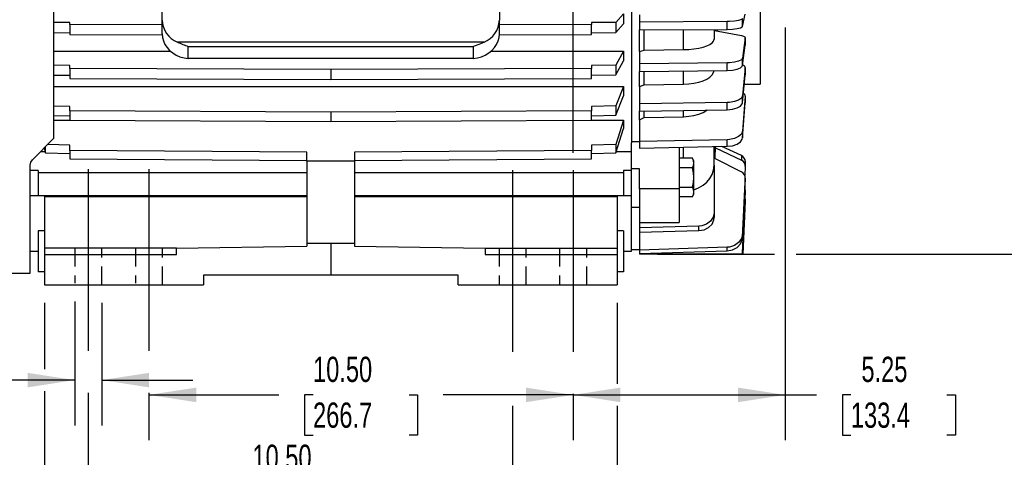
# Model space of a CAD drawing. Header units: inches. Extents: x 0 to 99, y 0 to 76.5.
# Tile 3 of 16: x 12.6 to 36.9, y 16 to 26.9. Entities that reach past the tile are written whole.
import ezdxf

# ---------------------------------------------------------------- set-up
doc = ezdxf.new("R2010")
doc.units = ezdxf.units.IN
doc.header["$LTSCALE"] = 9
doc.header["$MEASUREMENT"] = 0
doc.linetypes.add('CENTERX2', pattern=[0.8, 0.5, -0.1, 0.1, -0.1])
doc.linetypes.add('HIDDEN', pattern=[0.075, 0.05, -0.025])
doc.layers.add('CENTER', color=40, linetype='CENTERX2')
doc.layers.add('HIDDEN', color=102, linetype='HIDDEN')
doc.layers.add('DIMENSIONS', color=140, linetype='Continuous', lineweight=25)
doc.styles.add('SLDTEXTSTYLE0', font='TXT', dxfattribs={"width": 0.7})
doc.dimstyles.new('SLDDIMSTYLE0', dxfattribs={"dimtxt": 0.625, "dimasz": 1.17, "dimexe": 0, "dimexo": 0.0625, "dimgap": 0.15625, "dimtad": 0, "dimtih": 1, "dimtoh": 1, "dimrnd": 1e-09, "dimdsep": 46, "dimtxsty": 'SLDTEXTSTYLE0', "dimsah": 1, "dimcen": 0.09, "dimadec": 0, "dimazin": 2, "dimtfac": 1, "dimtmove": 0, "dimatfit": 0, "dimfxl": 0, "dimfrac": 2, "dimtolj": 1, "dimtzin": 12, "dimarcsym": 0})
doc.dimstyles.new('SLDDIMSTYLE1', dxfattribs={"dimtxt": 0.625, "dimasz": 1.17, "dimexe": 0, "dimexo": 0.0625, "dimgap": 0.15625, "dimtad": 0, "dimtih": 1, "dimtoh": 1, "dimrnd": 1e-09, "dimzin": 4, "dimdsep": 46, "dimtxsty": 'SLDTEXTSTYLE0', "dimsah": 1, "dimcen": 0.09, "dimadec": 0, "dimazin": 1, "dimtfac": 1, "dimtofl": 0, "dimtmove": 0, "dimatfit": 3, "dimfxl": 0, "dimfrac": 2, "dimtolj": 1, "dimtzin": 12, "dimarcsym": 0})
doc.dimstyles.new('SLDDIMSTYLE2', dxfattribs={"dimtxt": 0.625, "dimasz": 1.17, "dimexe": 0, "dimexo": 0.0625, "dimgap": 0.15625, "dimtad": 0, "dimtih": 1, "dimtoh": 1, "dimrnd": 1e-09, "dimzin": 12, "dimdsep": 46, "dimtxsty": 'SLDTEXTSTYLE0', "dimsah": 1, "dimcen": 0.09, "dimadec": 0, "dimazin": 3, "dimtfac": 1, "dimtofl": 0, "dimtmove": 0, "dimatfit": 3, "dimfxl": 0, "dimfrac": 2, "dimtolj": 1, "dimtzin": 12, "dimarcsym": 0})

# ---------------------------------------------------------------- blocks, each defined once
blk = doc.blocks.new('_D')
at = {"layer": 'DIMENSIONS'}
for p, q in [((13.934, 19.884), (13.934, 16.81)), ((14.603, 19.847), (14.603, 16.81)), ((9.648, 17.933), (9.439, 17.933)), ((9.439, 17.933), (9.439, 16.939)), ((11.506, 17.933), (11.716, 17.933)), ((11.716, 17.933), (11.716, 16.939)), ((13.934, 17.935), (12.353, 17.935)), ((14.603, 17.935), (16.853, 17.935)), ((9.439, 16.939), (9.648, 16.939)), ((11.716, 16.939), (11.506, 16.939))]:
    blk.add_line(p, q, dxfattribs=at)
for points in [[(13.934, 17.935), (12.764, 18.115), (12.764, 17.755)], [(14.603, 17.935), (15.773, 17.755), (15.773, 18.115)]]:
    blk.add_solid(points, dxfattribs=at)
at = {"layer": 'DIMENSIONS', "char_height": 0.625, "attachment_point": 1, "style": 'SLDTEXTSTYLE0'}
for s, insert in [('0.67', (9.648, 18.879)), ('17.0', (9.648, 17.745))]:
    blk.add_mtext(s, dxfattribs=dict(at, insert=insert))
blk = doc.blocks.new('_D_1')
at = {"layer": 'DIMENSIONS'}
for p, q in [((20.268, 32.745), (20.268, 41.006)), ((26.268, 23.562), (26.268, 41.006)), ((16.699, 39.879), (16.489, 39.879)), ((16.489, 39.879), (16.489, 38.885)), ((19.077, 39.879), (19.287, 39.879)), ((19.287, 39.879), (19.287, 38.885)), ((20.268, 39.881), (19.924, 39.881)), ((26.268, 39.881), (20.268, 39.881)), ((16.489, 38.885), (16.699, 38.885)), ((19.287, 38.885), (19.077, 38.885))]:
    blk.add_line(p, q, dxfattribs=at)
for points in [[(20.268, 39.881), (21.438, 39.701), (21.438, 40.061)], [(26.268, 39.881), (25.098, 40.061), (25.098, 39.701)]]:
    blk.add_solid(points, dxfattribs=at)
at = {"layer": 'DIMENSIONS', "char_height": 0.625, "attachment_point": 1, "style": 'SLDTEXTSTYLE0'}
for s, insert in [('6.00', (16.959, 40.825)), ('152.4', (16.699, 39.691))]:
    blk.add_mtext(s, dxfattribs=dict(at, insert=insert))
blk = doc.blocks.new('_D_2')
at = {"layer": 'DIMENSIONS'}
for p, q in [((31.518, 26.666), (31.518, 16.444)), ((26.268, 17.597), (26.268, 16.444)), ((26.268, 17.569), (31.518, 17.569)), ((31.518, 17.569), (32.294, 17.569)), ((33.141, 17.568), (32.931, 17.568)), ((32.931, 17.568), (32.931, 16.574)), ((35.519, 17.568), (35.729, 17.568)), ((35.729, 17.568), (35.729, 16.574)), ((32.931, 16.574), (33.141, 16.574)), ((35.729, 16.574), (35.519, 16.574))]:
    blk.add_line(p, q, dxfattribs=at)
for points in [[(26.268, 17.569), (27.438, 17.389), (27.438, 17.749)], [(31.518, 17.569), (30.348, 17.749), (30.348, 17.389)]]:
    blk.add_solid(points, dxfattribs=at)
at = {"layer": 'DIMENSIONS', "char_height": 0.625, "attachment_point": 1, "style": 'SLDTEXTSTYLE0'}
for s, insert in [('5.25', (33.401, 18.514)), ('133.4', (33.141, 17.38))]:
    blk.add_mtext(s, dxfattribs=dict(at, insert=insert))
blk = doc.blocks.new('_D_3')
at = {"layer": 'DIMENSIONS'}
for p, q in [((14.268, 17.616), (14.268, 14.267)), ((24.768, 17.299), (24.768, 14.267)), ((14.268, 15.392), (17.482, 15.392)), ((18.33, 15.39), (18.12, 15.39)), ((18.12, 15.39), (18.12, 14.397)), ((20.707, 15.39), (20.917, 15.39)), ((20.917, 15.39), (20.917, 14.397)), ((24.768, 15.392), (21.554, 15.392)), ((18.12, 14.397), (18.33, 14.397)), ((20.917, 14.397), (20.707, 14.397))]:
    blk.add_line(p, q, dxfattribs=at)
for points in [[(14.268, 15.392), (15.438, 15.212), (15.438, 15.572)], [(24.768, 15.392), (23.598, 15.572), (23.598, 15.212)]]:
    blk.add_solid(points, dxfattribs=at)
at = {"layer": 'DIMENSIONS', "char_height": 0.625, "attachment_point": 1, "style": 'SLDTEXTSTYLE0'}
for s, insert in [('10.50', (18.33, 16.336)), ('266.7', (18.33, 15.202))]:
    blk.add_mtext(s, dxfattribs=dict(at, insert=insert))
blk = doc.blocks.new('_D_4')
at = {"layer": 'DIMENSIONS'}
for p, q in [((15.768, 17.616), (15.768, 16.444)), ((15.768, 17.569), (18.982, 17.569)), ((19.83, 17.568), (19.62, 17.568)), ((19.62, 17.568), (19.62, 16.574)), ((22.207, 17.568), (22.417, 17.568)), ((22.417, 17.568), (22.417, 16.574)), ((26.268, 17.569), (23.054, 17.569)), ((26.268, 17.597), (26.268, 16.444)), ((19.62, 16.574), (19.83, 16.574)), ((22.417, 16.574), (22.207, 16.574))]:
    blk.add_line(p, q, dxfattribs=at)
for points in [[(15.768, 17.569), (16.938, 17.389), (16.938, 17.749)], [(26.268, 17.569), (25.098, 17.749), (25.098, 17.389)]]:
    blk.add_solid(points, dxfattribs=at)
at = {"layer": 'DIMENSIONS', "char_height": 0.625, "attachment_point": 1, "style": 'SLDTEXTSTYLE0'}
for s, insert in [('10.50', (19.83, 18.514)), ('266.7', (19.83, 17.38))]:
    blk.add_mtext(s, dxfattribs=dict(at, insert=insert))
blk = doc.blocks.new('_D_5')
at = {"layer": 'DIMENSIONS'}
for p, q in [((28.356, 36.328), (31.248, 36.328)), ((31.788, 36.328), (36.498, 36.328)), ((37.038, 36.328), (40.045, 36.328)), ((38.92, 36.328), (38.92, 29.826)), ((37.875, 28.689), (37.665, 28.689)), ((37.665, 28.689), (37.665, 27.695)), ((40.252, 28.689), (40.462, 28.689)), ((40.462, 28.689), (40.462, 27.695)), ((37.665, 27.695), (37.875, 27.695)), ((38.92, 21.053), (38.92, 27.555)), ((40.462, 27.695), (40.252, 27.695)), ((28.356, 21.053), (31.248, 21.053)), ((31.788, 21.053), (40.045, 21.053))]:
    blk.add_line(p, q, dxfattribs=at)
for points in [[(38.92, 36.328), (38.74, 35.158), (39.1, 35.158)], [(38.92, 21.053), (39.1, 22.223), (38.74, 22.223)]]:
    blk.add_solid(points, dxfattribs=at)
at = {"layer": 'DIMENSIONS', "char_height": 0.625, "attachment_point": 1, "style": 'SLDTEXTSTYLE0'}
for s, insert in [('15.27', (37.875, 29.635)), ('388.0', (37.875, 28.501))]:
    blk.add_mtext(s, dxfattribs=dict(at, insert=insert))
blk = doc.blocks.new('_D_10')
at = {"layer": 'DIMENSIONS'}
for p, q in [((13.182, 19.847), (13.182, 18.205)), ((27.355, 19.847), (27.355, 17.839)), ((13.182, 17.665), (13.182, 11.882)), ((27.355, 17.299), (27.355, 11.882)), ((13.182, 13.007), (18.232, 13.007)), ((19.08, 13.006), (18.87, 13.006)), ((18.87, 13.006), (18.87, 12.012)), ((21.457, 13.006), (21.667, 13.006)), ((21.667, 13.006), (21.667, 12.012)), ((27.355, 13.007), (22.304, 13.007)), ((18.87, 12.012), (19.08, 12.012)), ((21.667, 12.012), (21.457, 12.012))]:
    blk.add_line(p, q, dxfattribs=at)
for points in [[(13.182, 13.007), (14.352, 12.827), (14.352, 13.187)], [(27.355, 13.007), (26.185, 13.187), (26.185, 12.827)]]:
    blk.add_solid(points, dxfattribs=at)
at = {"layer": 'DIMENSIONS', "char_height": 0.625, "attachment_point": 1, "style": 'SLDTEXTSTYLE0'}
for s, insert in [('14.17', (19.08, 13.951)), ('360.0', (19.08, 12.817))]:
    blk.add_mtext(s, dxfattribs=dict(at, insert=insert))

msp = doc.modelspace()

# ---------------------------------------------------------------- linework, layer by layer
for p, q in [((13.418, 23.9272), (13.418, 36.9627)), ((16.0951, 26.8485), (16.0951, 34.861)), ((24.4416, 34.861), (24.4416, 26.8485)), ((27.7093, 32.7808), (27.7093, 23.8139)), ((30.8983, 27.8643), (30.8983, 25.2658)), ((16.0951, 26.5139), (16.0951, 26.8485)), ((24.4416, 26.5139), (24.4416, 26.8485)), ((27.5125, 27.0067), (27.3236, 26.795)), ((27.5125, 27.0067), (27.5125, 26.7558)), ((27.9062, 26.9854), (27.9062, 26.8)), ((30.0812, 26.815), (27.9062, 26.8)), ((30.0812, 26.6221), (30.0812, 26.815)), ((30.4608, 26.6964), (30.5286, 27.0002)), ((30.4608, 26.6964), (30.4608, 26.8894)), ((13.8117, 26.7888), (13.418, 26.7929)), ((13.8117, 26.7421), (13.8117, 26.7888)), ((16.0951, 26.7366), (13.8117, 26.7421)), ((13.8117, 26.7421), (13.8117, 26.4912)), ((26.7251, 26.7421), (24.4416, 26.7366)), ((27.3236, 26.795), (26.7251, 26.7888)), ((26.7251, 26.7888), (26.7251, 26.7421)), ((26.7251, 26.4912), (26.7251, 26.7421)), ((27.3236, 26.795), (27.3236, 26.5441)), ((27.3236, 26.5441), (27.5125, 26.7558)), ((27.9062, 26.8), (27.9062, 26.6071)), ((27.9062, 26.6071), (30.0812, 26.6221)), ((27.9062, 26.0706), (27.9062, 26.6071)), ((28.0243, 26.1091), (28.0243, 26.6069)), ((28.9966, 26.1201), (28.9966, 26.6136)), ((29.7566, 26.6198), (29.7566, 26.3764)), ((29.7621, 26.5968), (30.4303, 26.4712)), ((29.8313, 26.6171), (29.8313, 26.58)), ((13.418, 26.542), (13.8117, 26.5379)), ((13.8117, 26.4912), (16.0997, 26.4857)), ((24.4402, 26.4857), (26.7251, 26.4912)), ((26.7251, 26.5379), (27.3236, 26.5441)), ((30.5286, 26.4128), (30.4608, 25.9124)), ((30.5286, 26.2267), (30.5286, 26.4128)), ((30.5288, 26.2294), (30.5288, 26.4158)), ((13.418, 26.0859), (16.296, 26.0859)), ((24.063, 26.3054), (16.4738, 26.3054)), ((16.741, 25.9026), (16.741, 26.1979)), ((16.741, 26.1979), (23.7958, 26.1979)), ((23.7958, 26.1979), (23.7958, 25.9026)), ((24.2408, 26.0859), (27.5125, 26.0859)), ((27.5125, 26.0859), (27.3236, 25.7371)), ((27.5125, 26.0859), (27.5125, 25.8439)), ((27.9062, 26.077), (28.0243, 26.1091)), ((28.0243, 26.1091), (28.9966, 26.1201)), ((30.4608, 25.7263), (30.5286, 26.2267)), ((23.7958, 25.9026), (16.741, 25.9026)), ((27.3236, 25.4952), (27.5125, 25.8439)), ((27.9062, 26.0706), (27.9062, 25.7652)), ((30.4608, 25.7263), (30.4608, 25.9124)), ((13.8117, 25.7269), (13.418, 25.7336)), ((13.8117, 25.65), (13.8117, 25.7269)), ((20.2684, 25.6244), (13.8117, 25.65)), ((13.8117, 25.65), (13.8117, 25.408)), ((26.7251, 25.65), (20.2684, 25.6244)), ((20.2684, 25.6244), (20.2684, 25.3824)), ((27.3236, 25.7371), (26.7251, 25.7269)), ((26.7251, 25.7269), (26.7251, 25.65)), ((26.7251, 25.408), (26.7251, 25.65)), ((27.3236, 25.7371), (27.3236, 25.4952)), ((30.0812, 25.7899), (27.9062, 25.7652)), ((27.9062, 25.7652), (27.9062, 25.5791)), ((27.9062, 25.5791), (30.0812, 25.6038)), ((28.9966, 25.263), (28.9966, 25.5888)), ((30.0812, 25.6038), (30.0812, 25.7899)), ((30.5286, 25.6656), (30.4608, 24.9773)), ((30.5286, 25.4896), (30.5286, 25.6656)), ((30.5288, 25.4934), (30.5288, 25.6695)), ((13.418, 25.4917), (13.8117, 25.485)), ((13.8117, 25.408), (20.2684, 25.3824)), ((20.2684, 25.3824), (26.7251, 25.408)), ((26.7251, 25.485), (27.3236, 25.4952)), ((27.9062, 25.1949), (27.9062, 25.5791)), ((28.0243, 25.2478), (28.0243, 25.5778)), ((30.4608, 24.8013), (30.5286, 25.4896)), ((13.418, 25.2039), (27.5125, 25.2039)), ((27.5125, 25.2039), (27.3236, 24.7243)), ((27.5125, 25.2039), (27.5125, 24.9751)), ((27.9062, 25.2037), (28.0243, 25.2478)), ((27.9062, 25.1949), (27.9062, 24.7749)), ((28.0243, 25.2478), (28.9966, 25.263)), ((30.5065, 25.2658), (30.8983, 25.2658)), ((27.3236, 24.4955), (27.5125, 24.9751)), ((30.4608, 24.8013), (30.4608, 24.9773)), ((30.5286, 24.9645), (30.4608, 24.1005)), ((30.5286, 24.9645), (30.5286, 24.8017)), ((30.5288, 24.8066), (30.5288, 24.9696)), ((13.8117, 24.7102), (13.418, 24.7195)), ((13.8117, 24.6045), (13.8117, 24.7102)), ((27.3236, 24.7243), (26.7251, 24.7102)), ((26.7251, 24.7102), (26.7251, 24.6045)), ((27.3236, 24.7243), (27.3236, 24.4955)), ((30.0812, 24.8089), (27.9062, 24.7749)), ((27.9062, 24.7749), (27.9062, 24.5989)), ((27.9062, 24.5989), (30.0812, 24.6329)), ((28.9966, 24.4592), (28.9966, 24.6129)), ((30.0812, 24.6329), (30.0812, 24.8089)), ((30.4608, 23.9377), (30.5286, 24.8017)), ((13.418, 24.4907), (13.8117, 24.4814)), ((13.418, 24.3763), (13.8117, 24.3763)), ((20.2684, 24.5692), (13.8117, 24.6045)), ((13.8117, 24.6045), (13.8117, 24.3756)), ((13.8117, 24.3756), (20.2684, 24.3404)), ((26.7251, 24.6045), (20.2684, 24.5692)), ((20.2684, 24.5692), (20.2684, 24.3404)), ((20.2684, 24.3404), (26.7251, 24.3756)), ((26.7251, 24.3756), (26.7251, 24.6045)), ((26.7251, 24.4814), (27.3236, 24.4955)), ((26.7251, 24.3763), (27.5125, 24.3763)), ((27.5125, 24.3763), (27.3236, 23.7742)), ((27.5125, 24.3763), (27.5125, 24.1646)), ((27.9062, 24.3737), (27.9062, 24.5989)), ((27.9062, 24.3848), (28.0243, 24.4401)), ((27.9062, 24.3737), (27.9062, 23.8464)), ((28.0243, 24.4401), (28.0243, 24.5977)), ((28.0243, 24.4401), (28.9966, 24.4592)), ((27.3236, 23.5625), (27.5125, 24.1646)), ((13.418, 23.9272), (12.8851, 23.3944)), ((30.0812, 23.8891), (27.9062, 23.8464)), ((30.0812, 23.7263), (30.0812, 23.8891)), ((30.4608, 24.1005), (30.4608, 23.9377)), ((13.175, 23.6842), (13.2131, 23.5625)), ((13.2131, 23.5625), (13.2131, 23.7224)), ((13.8117, 23.7566), (13.2635, 23.7727)), ((13.8117, 23.6238), (13.8117, 23.7566)), ((27.3236, 23.7742), (26.7251, 23.7566)), ((26.7251, 23.7566), (26.7251, 23.6238)), ((27.3236, 23.7742), (27.3236, 23.5625)), ((27.7093, 23.8461), (27.9062, 23.8461)), ((27.7093, 23.1706), (27.7093, 23.8139)), ((27.9062, 23.8464), (27.9062, 23.6836)), ((27.9062, 23.6836), (30.0812, 23.7263)), ((28.8904, 23.7029), (28.8904, 22.6744)), ((28.9966, 23.4296), (28.9966, 23.7008)), ((29.7566, 23.2549), (29.7566, 23.7199)), ((29.7799, 23.4242), (29.7882, 23.7206)), ((29.7873, 23.6894), (30.4303, 23.3834)), ((30.4303, 23.4949), (29.9494, 23.7237)), ((13.0894, 23.5986), (13.2018, 23.5986)), ((13.2131, 23.5625), (13.8117, 23.5449)), ((19.6778, 23.5836), (13.8117, 23.6238)), ((13.8117, 23.6238), (13.8117, 23.4121)), ((13.8117, 23.4121), (19.6778, 23.3719)), ((19.6778, 23.355), (19.6778, 23.5836)), ((26.7251, 23.6238), (20.8589, 23.5836)), ((20.8589, 23.5836), (20.8589, 23.355)), ((20.8589, 23.3719), (26.7251, 23.4121)), ((26.7251, 23.4121), (26.7251, 23.6238)), ((26.7251, 23.5449), (27.3236, 23.5625)), ((27.3349, 23.5986), (27.7093, 23.5986)), ((29.2177, 23.4296), (28.8904, 23.4296)), ((29.2546, 23.3657), (29.2177, 23.4296)), ((29.7621, 23.4333), (30.4303, 23.0895)), ((30.4303, 23.4949), (30.4303, 23.3834)), ((12.8274, 20.5808), (12.8274, 23.2552)), ((19.6778, 23.355), (19.6778, 21.3209)), ((20.8589, 23.355), (19.6778, 23.355)), ((20.8589, 23.355), (20.8589, 21.3209)), ((27.9062, 23.1706), (27.7093, 23.1706)), ((27.7093, 22.2176), (27.7093, 23.1706)), ((27.9062, 22.6744), (27.9062, 23.1706)), ((29.2177, 23.1909), (28.8904, 23.1909)), ((29.2546, 23.3103), (29.2546, 23.3657)), ((29.2546, 22.9523), (29.2546, 23.3103)), ((29.7566, 23.2549), (29.7566, 22.0744)), ((30.5286, 23.2357), (30.5159, 22.9988)), ((30.5288, 23.2429), (30.5288, 23.3544)), ((13.0243, 23.1244), (12.8274, 23.1244)), ((13.0243, 23.1244), (13.0243, 23.0717)), ((13.0243, 23.0717), (13.0243, 22.5099)), ((19.6778, 23.0717), (13.0243, 23.0717)), ((27.5125, 23.0717), (20.8589, 23.0717)), ((27.7093, 23.1244), (27.5125, 23.1244)), ((27.5125, 23.1244), (27.5125, 23.0717)), ((27.5125, 23.0717), (27.5125, 22.5099)), ((29.2546, 22.5943), (29.2546, 22.9523)), ((30.5286, 22.9299), (30.4608, 21.5603)), ((30.5286, 22.8405), (30.5286, 22.9299)), ((30.5288, 22.8482), (30.5288, 22.9377)), ((28.8904, 22.6744), (27.9062, 22.6744)), ((27.9062, 22.6744), (27.9062, 21.8392)), ((28.8904, 22.7136), (29.2177, 22.7136)), ((28.8904, 22.6744), (28.8904, 21.8392)), ((30.4608, 21.4709), (30.5286, 22.8405)), ((12.8274, 22.5099), (13.0243, 22.5099)), ((13.0243, 22.5099), (19.6778, 22.5099)), ((13.1818, 22.4795), (19.6778, 22.4795)), ((13.1818, 22.4795), (13.1818, 21.2028)), ((20.8589, 22.5099), (27.5125, 22.5099)), ((20.8589, 22.4795), (27.355, 22.4795)), ((27.355, 22.4795), (27.355, 21.2028)), ((27.5125, 22.5099), (27.7093, 22.5099)), ((29.2177, 22.4749), (28.8904, 22.4749)), ((29.2177, 22.4749), (29.2546, 22.5389)), ((29.2546, 22.5389), (29.2546, 22.5943)), ((30.5286, 22.6044), (30.4608, 21.1555)), ((30.4608, 21.0897), (30.5286, 22.5387)), ((30.5286, 22.5387), (30.5286, 22.6044)), ((30.5288, 22.5469), (30.5288, 22.6126)), ((27.7093, 21.132), (27.7093, 22.2176)), ((27.7093, 22.2176), (27.9062, 22.2176)), ((30.5286, 22.3764), (30.4689, 21.0532)), ((30.4707, 21.0532), (30.5286, 22.3354)), ((30.5286, 22.3354), (30.5286, 22.3764)), ((30.5288, 22.3439), (30.5288, 22.3849)), ((29.7566, 22.0744), (29.7566, 21.9629)), ((27.9062, 21.8392), (28.8904, 21.8392)), ((27.9062, 21.8392), (27.9062, 21.7078)), ((29.3766, 21.7501), (27.9062, 21.7078)), ((27.9062, 21.7078), (27.9062, 21.5963)), ((29.3766, 21.6386), (29.3766, 21.7501)), ((13.1818, 21.6352), (13.0243, 21.6352)), ((13.0243, 21.6352), (13.0243, 20.6202)), ((27.5125, 21.6352), (27.355, 21.6352)), ((27.5125, 21.6352), (27.5125, 20.6202)), ((27.9062, 21.5963), (29.3766, 21.6386)), ((27.9062, 21.5963), (27.9062, 21.1575)), ((30.4608, 21.4709), (30.4608, 21.5603)), ((13.1818, 21.2028), (13.1818, 21.0454)), ((16.4495, 21.2028), (13.1818, 21.2028)), ((16.4495, 21.2028), (19.6778, 21.2528)), ((16.4495, 21.0454), (16.4495, 21.2028)), ((20.2684, 21.3209), (19.6778, 21.3209)), ((19.6778, 21.3209), (19.6778, 21.2528)), ((20.8589, 21.3209), (20.2684, 21.3209)), ((20.2684, 21.3209), (20.2684, 20.5335)), ((20.8589, 21.3209), (20.8589, 21.2528)), ((20.8589, 21.2528), (24.0873, 21.2028)), ((24.0873, 21.2028), (24.0873, 21.0454)), ((24.0873, 21.2028), (27.355, 21.2028)), ((27.355, 21.2028), (27.355, 21.0454)), ((30.0812, 21.2252), (27.9062, 21.1575)), ((30.0812, 21.1358), (30.0812, 21.2252)), ((12.8274, 21.132), (13.0243, 21.132)), ((13.1818, 21.0454), (16.4495, 21.0454)), ((13.1818, 21.0454), (13.1818, 20.2973)), ((24.0873, 21.0454), (27.355, 21.0454)), ((27.355, 21.0454), (27.355, 20.2973)), ((27.5125, 21.132), (27.7093, 21.132)), ((27.7093, 21.1713), (27.9062, 21.1713)), ((27.9062, 21.1575), (27.9062, 21.0681)), ((27.9062, 21.0681), (30.0812, 21.1358)), ((27.9062, 21.0681), (27.9062, 21.0532)), ((30.4405, 21.0532), (27.9062, 21.0532)), ((30.4608, 21.1555), (30.4405, 21.0532)), ((30.4571, 21.0532), (30.4405, 21.0532)), ((30.4571, 21.0532), (30.4608, 21.0897)), ((30.4608, 21.0897), (30.4608, 21.1555)), ((30.4689, 21.0532), (30.464, 21.0532)), ((30.4707, 21.0532), (30.4689, 21.0532)), ((9.3629, 20.5808), (12.8274, 20.5808)), ((13.1818, 20.6202), (13.0243, 20.6202)), ((20.2684, 20.5335), (17.1188, 20.5335)), ((17.1188, 20.5335), (17.1188, 20.2973)), ((23.418, 20.5335), (20.2684, 20.5335)), ((23.418, 20.2973), (23.418, 20.5335)), ((27.5125, 20.6202), (27.355, 20.6202)), ((13.1818, 20.2973), (17.1188, 20.2973)), ((23.418, 20.2973), (27.355, 20.2973))]:
    msp.add_line(p, q)
at = {"flags": 128}
for points in [[(30.4608, 26.8894), (30.4328, 26.8638), (30.3637, 26.8416), (30.2612, 26.8251), (30.1368, 26.8162), (30.0812, 26.815)], [(30.0812, 26.6221), (30.2106, 26.6273), (30.324, 26.6408), (30.4084, 26.6609), (30.4543, 26.6854), (30.4608, 26.6964)], [(16.0951, 26.5139), (16.1029, 26.4233), (16.1261, 26.3346), (16.164, 26.2499), (16.2161, 26.171), (16.281, 26.0996), (16.3573, 26.0373), (16.4435, 25.9854), (16.5375, 25.9451), (16.6374, 25.9173), (16.741, 25.9026)], [(23.7958, 25.9026), (23.8993, 25.9173), (23.9992, 25.9451), (24.0933, 25.9854), (24.1794, 26.0373), (24.2558, 26.0996), (24.3207, 26.171), (24.3727, 26.2499), (24.4107, 26.3346), (24.4338, 26.4233), (24.4416, 26.5139)], [(28.9966, 26.1201), (29.1283, 26.1253), (29.2556, 26.1375), (29.3746, 26.1566), (29.4822, 26.1819), (29.5751, 26.2127), (29.651, 26.2481), (29.7073, 26.2872), (29.7429, 26.3288), (29.7566, 26.3764)], [(30.4303, 26.4712), (30.4812, 26.4574), (30.5153, 26.439), (30.5286, 26.4179), (30.5286, 26.4128)], [(23.7958, 26.1979), (23.7964, 26.1994), (23.7985, 26.2012), (23.8067, 26.2052), (23.8493, 26.2198), (23.9376, 26.2517), (24.025, 26.2883), (24.063, 26.3054)], [(30.4608, 25.9124), (30.4328, 25.8703), (30.3637, 25.8336), (30.2612, 25.8065), (30.1368, 25.7919), (30.0812, 25.7899)], [(28.9966, 25.263), (29.1283, 25.2701), (29.2556, 25.2869), (29.3746, 25.3132), (29.4822, 25.3479), (29.5751, 25.3903), (29.651, 25.439), (29.7073, 25.4928), (29.7429, 25.55), (29.7534, 25.6001)], [(30.0812, 25.6038), (30.2106, 25.6125), (30.324, 25.6347), (30.4084, 25.6678), (30.4543, 25.7082), (30.4608, 25.7263)], [(30.4608, 24.9773), (30.4328, 24.9194), (30.3637, 24.869), (30.2612, 24.8316), (30.1368, 24.8115), (30.0812, 24.8089)], [(28.9966, 24.4592), (29.1283, 24.4681), (29.2556, 24.4892), (29.3746, 24.5222), (29.4822, 24.5658), (29.5751, 24.619), (29.5827, 24.6251)], [(30.0812, 24.6329), (30.2106, 24.6448), (30.324, 24.6753), (30.4084, 24.7209), (30.4543, 24.7764), (30.4608, 24.8013)], [(30.4608, 24.1005), (30.4328, 24.0279), (30.3637, 23.9646), (30.2612, 23.9176), (30.1368, 23.8925), (30.0812, 23.8891)], [(30.0812, 23.7263), (30.2106, 23.7413), (30.324, 23.7796), (30.4084, 23.8368), (30.4543, 23.9065), (30.4608, 23.9377)], [(12.8274, 23.2552), (12.8446, 23.3355), (12.8851, 23.3944)], [(29.2546, 23.3103), (29.2449, 23.3699), (29.2177, 23.4296)], [(29.2177, 23.1909), (29.2445, 23.2494), (29.2546, 23.3103)], [(29.2546, 22.9523), (29.2449, 23.0716), (29.2177, 23.1909)], [(29.2546, 22.6501), (29.2556, 22.6503), (29.373, 22.6977), (29.4822, 22.7625), (29.574, 22.8393), (29.651, 22.9302), (29.7068, 23.0277), (29.7429, 23.1345), (29.7566, 23.2549)], [(29.2177, 22.7136), (29.2445, 22.8305), (29.2546, 22.9523)], [(29.2546, 22.5943), (29.2449, 22.6539), (29.2177, 22.7136)], [(29.2177, 22.4749), (29.2445, 22.5334), (29.2546, 22.5943)], [(30.5196, 22.6602), (30.5286, 22.6191), (30.5286, 22.6044)], [(30.523, 22.4186), (30.5286, 22.3916), (30.5286, 22.3764)], [(30.5283, 22.555), (30.5286, 22.5534), (30.5286, 22.5387)], [(29.7566, 22.0744), (29.7344, 21.967), (29.6703, 21.8717), (29.5715, 21.7993), (29.4493, 21.7579), (29.3766, 21.7501)], [(29.3766, 21.6386), (29.5061, 21.6607), (29.6194, 21.7168), (29.7038, 21.8006), (29.7497, 21.9028), (29.7566, 21.9629)], [(30.4608, 21.5603), (30.4328, 21.4452), (30.3637, 21.3447), (30.2612, 21.2704), (30.1368, 21.2304), (30.0812, 21.2252)], [(30.0812, 21.1358), (30.2106, 21.1596), (30.324, 21.2203), (30.4084, 21.3109), (30.4543, 21.4213), (30.4608, 21.4709)]]:
    msp.add_lwpolyline(points, dxfattribs=at)
for centre, radius, start, end in [((16.7044, 26.8698), 0.6097, 181.99657, 247.77053), ((23.8323, 26.8698), 0.6097, 292.22947, 358.00343), ((22.8282, 41.7038), 16.6579, 247.5756, 248.56625), ((30.4521, 25.6579), 0.0768, 5.7333, 82.74997), ((30.448, 24.9667), 0.0806, 358.43673, 63.33647), ((30.3669, 23.3461), 0.1617, 0.37637, 66.89113), ((30.3727, 23.2385), 0.1559, 358.97655, 68.29096), ((30.3581, 22.935), 0.1706, 358.27375, 64.93533)]:
    msp.add_arc(centre, radius, start, end)
at = {"layer": 'CENTER'}
for p, q in [((14.2684, 23.1564), (14.2684, 18.0659)), ((15.7684, 23.1564), (15.7684, 18.0659)), ((24.7684, 23.1379), (24.7684, 18.0473)), ((26.2684, 23.1379), (26.2684, 18.0473))]:
    msp.add_line(p, q, dxfattribs=at)
at = {"layer": 'HIDDEN'}
for p, q in [((13.9337, 21.2028), (13.9337, 20.3344)), ((14.603, 20.2973), (14.603, 21.2028)), ((15.4337, 21.2028), (15.4337, 20.3344)), ((16.103, 20.2973), (16.103, 21.2028)), ((24.4337, 21.2028), (24.4337, 20.2973)), ((25.103, 20.2973), (25.103, 21.2028)), ((25.9337, 21.2028), (25.9337, 20.2973)), ((26.603, 20.2973), (26.603, 21.2028))]:
    msp.add_line(p, q, dxfattribs=at)

# ---------------------------------------------------------------- dimensions: what is measured, and where the dimension line sits
at = {"layer": 'DIMENSIONS'}
for base, p1, p2, dimstyle, picture, middle in [((26.2684, 39.8806), (20.2684, 32.2949), (26.2684, 23.1379), 'SLDDIMSTYLE1', '_D_1', (17.8879, 39.8806)), ((26.2684, 17.5694), (31.5184, 27.1162), (26.2684, 18.0473), 'SLDDIMSTYLE2', '_D_2', (34.3298, 17.5694)), ((13.9337, 17.9345), (14.603, 20.2973), (13.9337, 20.3344), 'SLDDIMSTYLE0', '_D', (10.5773, 17.9345)), ((26.2684, 17.5694), (15.7684, 18.0659), (26.2684, 18.0473), 'SLDDIMSTYLE1', '_D_4', (21.0184, 17.5694)), ((14.2684, 15.3917), (24.7684, 18.0473), (14.2684, 18.0659), 'SLDDIMSTYLE1', '_D_3', (19.5184, 15.3917))]:
    dim = msp.add_linear_dim(base=base, p1=p1, p2=p2, dimstyle=dimstyle, dxfattribs=at)
    dim.commit()
    dim.dimension.update_dxf_attribs({"geometry": picture, "text_midpoint": middle, "dimtype": 160})
dim = msp.add_linear_dim(base=(38.92, 36.3281), p1=(27.9062, 21.0532), p2=(27.9062, 36.3281), angle=90, text=' <>', dimstyle='SLDDIMSTYLE2', dxfattribs=at)
dim.commit()
dim.dimension.update_dxf_attribs({"geometry": '_D_5', "text_midpoint": (38.92, 28.6907), "dimtype": 160})
dim = msp.add_linear_dim(base=(27.355, 13.0068), p1=(13.1818, 20.2973), p2=(27.355, 20.2973), angle=0, dimstyle='SLDDIMSTYLE2', dxfattribs=at)
dim.commit()
dim.dimension.update_dxf_attribs({"geometry": '_D_10', "text_midpoint": (20.2684, 13.0068), "dimtype": 160})

doc.saveas('drawing.dxf')
